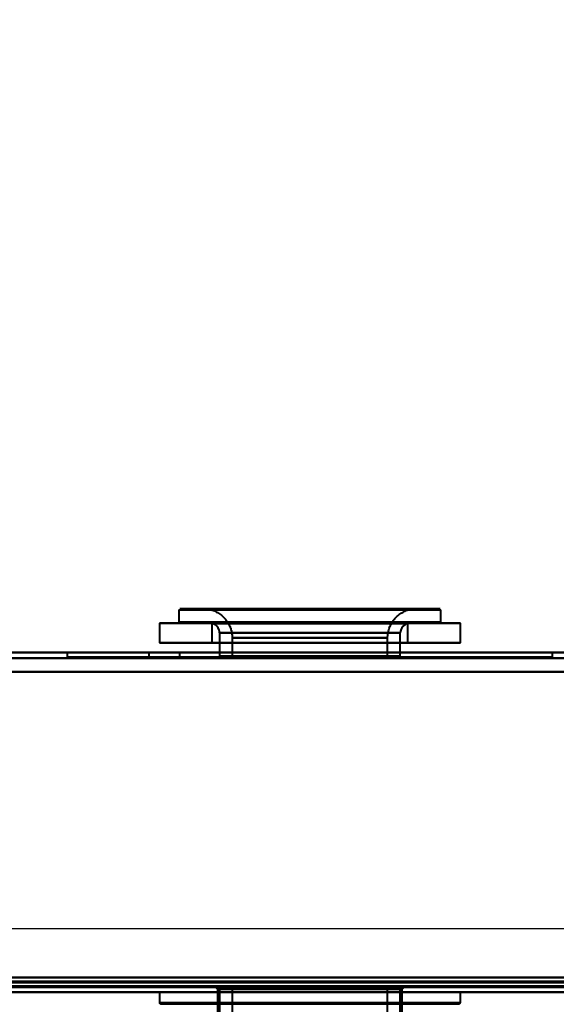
# Model space of a CAD drawing. Header units: millimetres. Extents: x -1321 to 1388, y -120 to 1267.
# Tile 19 of 88: x -357 to -302, y 127 to 229. Entities that reach past the tile are written whole.
import ezdxf

# ---------------------------------------------------------------- set-up
doc = ezdxf.new("R2010")
doc.units = ezdxf.units.MM
for name, color, linetype, lineweight in [('A-ANNO-DIMS', 211, 'Continuous', 30), ('A-ANNO-DIMS-20', 211, 'Continuous', 30), ('G-IMPT', 8, 'Continuous', 40)]:
    doc.layers.add(name, color=color, linetype=linetype, lineweight=lineweight)
doc.styles.add('Arial_1', font='arial.ttf', dxfattribs={"height": 60})
doc.dimstyles.new('Linéaire', dxfattribs={"dimscale": 304.8, "dimtxt": 61.215564, "dimasz": 0.131234, "dimexe": 0.131234, "dimexo": 0.131234, "dimgap": 0.131234, "dimtad": 1, "dimdec": 0, "dimzin": 0, "dimdsep": 46, "dimtxsty": 'Arial_1', "dimblk1": 'OBLIQUE', "dimblk2": 'OBLIQUE', "dimsah": 1, "dimcen": 0.09, "dimazin": 0, "dimtfac": 1, "dimtdec": 4, "dimtix": 1, "dimtmove": 0, "dimatfit": 3, "dimfxl": 1, "dimtvp": 1, "dimtfill": 1, "dimtolj": 1, "dimtzin": 0, "dimarcsym": 2})

# ---------------------------------------------------------------- blocks, each defined once
blk = doc.blocks.new('NEXA 1500 CALQUES_dwg-769064-Droite')
at = {"layer": 'G-IMPT'}
for p, q in [((-341, 167.77), (-341, 166.47)), ((-341, 167.77), (-322.33, 167.77)), ((-341, 167.77), (-332.67, 167.77)), ((-322.37, 167.87), (-340.9, 167.87)), ((-338.5, 167.87), (-323.29, 167.87)), ((-323.29, 167.87), (-338.5, 167.87)), ((-332.67, 167.77), (-314, 167.77)), ((-314.1, 167.87), (-332.63, 167.87)), ((-331.71, 167.87), (-316.5, 167.87)), ((-316.5, 167.87), (-331.71, 167.87)), ((-322.33, 167.77), (-314, 167.77)), ((-314, 166.47), (-314, 167.77)), ((-332.67, 166.47), (-341, 166.47)), ((-322.33, 166.47), (-341, 166.47)), ((-314, 166.47), (-332.67, 166.47)), ((-314, 166.47), (-322.33, 166.47)), ((-343, 166.37), (-343, 164.37)), ((-321.56, 166.37), (-343, 166.37)), ((-343, 166.37), (-321.56, 166.37)), ((-343, 166.37), (-333.44, 166.37)), ((-340.9, 166.37), (-322.37, 166.37)), ((-337.6, 166.35), (-337.6, 164.37)), ((-323.63, 166.35), (-337.6, 166.35)), ((-337.6, 166.35), (-323.63, 166.35)), ((-312, 166.37), (-333.44, 166.37)), ((-333.44, 166.37), (-312, 166.37)), ((-332.63, 166.37), (-314.1, 166.37)), ((-317.4, 166.35), (-331.37, 166.35)), ((-331.37, 166.35), (-317.4, 166.35)), ((-321.56, 166.37), (-312, 166.37)), ((-317.4, 164.37), (-317.4, 166.35)), ((-312, 164.37), (-312, 166.37)), ((-333.44, 164.37), (-343, 164.37)), ((-321.56, 164.37), (-343, 164.37)), ((-343, 164.37), (-321.56, 164.37)), ((-323.63, 164.37), (-337.6, 164.37)), ((-337.6, 164.37), (-323.63, 164.37)), ((-336.8, 165.37), (-336.8, 162.97)), ((-323.94, 165.37), (-336.8, 165.37)), ((-336.8, 165.37), (-323.94, 165.37)), ((-335.5, 164.87), (-335.5, 162.87)), ((-335.5, 164.87), (-324.44, 164.87)), ((-324.44, 164.87), (-335.5, 164.87)), ((-312, 164.37), (-333.44, 164.37)), ((-333.44, 164.37), (-312, 164.37)), ((-317.4, 164.37), (-331.37, 164.37)), ((-331.37, 164.37), (-317.4, 164.37)), ((-318.2, 165.37), (-331.06, 165.37)), ((-331.06, 165.37), (-318.2, 165.37)), ((-330.56, 164.87), (-319.5, 164.87)), ((-319.5, 164.87), (-330.56, 164.87)), ((-312, 164.37), (-321.56, 164.37)), ((-319.5, 162.87), (-319.5, 164.87)), ((-318.2, 162.97), (-318.2, 165.37)), ((381.4, 163.37), (-416.4, 163.37)), ((-352.5, 163.37), (-352.5, 162.87)), ((-352.5, 163.37), (-327.5, 163.37)), ((-327.5, 163.37), (-352.5, 163.37)), ((-302.5, 163.37), (-352.5, 163.37)), ((-344.1, 163.37), (-344.1, 162.87)), ((-342.5, 163.37), (-344.1, 163.37)), ((-340.9, 163.37), (-344.1, 163.37)), ((-344.1, 163.37), (-342.5, 163.37)), ((-340.9, 163.37), (-342.5, 163.37)), ((-342.5, 163.37), (-340.9, 163.37)), ((-340.9, 162.87), (-340.9, 163.37)), ((-327.5, 163.37), (-302.5, 163.37)), ((-302.5, 163.37), (-327.5, 163.37)), ((-302.5, 162.87), (-302.5, 163.37)), ((-352.5, 162.87), (-302.5, 162.87)), ((-352.5, 162.87), (-302.5, 162.87)), ((-302.5, 162.87), (-352.5, 162.87)), ((-302.5, 162.87), (-352.5, 162.87)), ((-340.9, 162.87), (-344.1, 162.87)), ((-340.9, 162.87), (-344.1, 162.87)), ((-344.1, 162.87), (-340.9, 162.87)), ((-344.1, 162.87), (-340.9, 162.87)), ((-323.94, 162.97), (-336.8, 162.97)), ((-336.8, 162.87), (-318.2, 162.87)), ((-336.8, 162.87), (-318.2, 162.87)), ((-335.5, 162.87), (-324.44, 162.87)), ((-335.5, 162.87), (-330.56, 162.87)), ((-319.5, 162.87), (-335.5, 162.87)), ((-319.5, 162.87), (-335.5, 162.87)), ((-318.2, 162.97), (-331.06, 162.97)), ((-330.56, 162.87), (-319.5, 162.87)), ((-416.4, 128.87), (416.4, 128.87)), ((-337.22, 128.87), (-337, 128.66)), ((-320.69, 128.87), (-337.22, 128.87)), ((-334.31, 128.87), (-337.22, 128.87)), ((-337.22, 128.87), (-317.78, 128.87)), ((-337.22, 128.87), (-317.78, 128.87)), ((-336.8, 128.87), (-336.8, 92.97)), ((-336.8, 128.87), (-323.94, 128.87)), ((-336.8, 128.87), (-331.06, 128.87)), ((-318.2, 128.87), (-336.8, 128.87)), ((-318.2, 128.87), (-336.8, 128.87)), ((-335.5, 128.87), (-335.5, 92.97)), ((-335.5, 128.87), (-319.5, 128.87)), ((-335.5, 128.87), (-319.5, 128.87)), ((-330.56, 128.87), (-335.5, 128.87)), ((-324.44, 128.87), (-335.5, 128.87)), ((-317.78, 128.87), (-334.31, 128.87)), ((-331.06, 128.87), (-318.2, 128.87)), ((-319.5, 128.87), (-330.56, 128.87)), ((-317.78, 128.87), (-320.69, 128.87)), ((-319.5, 92.97), (-319.5, 128.87)), ((-318.2, 92.97), (-318.2, 128.87)), ((-318, 128.66), (-317.78, 128.87)), ((400.5, 128.37), (-417.5, 128.37)), ((400.5, 128.37), (-417.5, 128.37)), ((-416.9, 128.37), (416.9, 128.37)), ((-416.9, 128.37), (381.9, 128.37)), ((-343, 128.37), (-343, 127.26)), ((-327.5, 128.37), (-343, 128.37)), ((-343, 128.37), (-327.5, 128.37)), ((-338.36, 128.37), (-312, 128.37)), ((-337, 128.66), (-337, 116.66)), ((-337, 128.66), (-334.16, 128.66)), ((-337, 128.66), (-320.84, 128.66)), ((-320.84, 128.66), (-337, 128.66)), ((-334.16, 128.66), (-337, 128.66)), ((-334.16, 128.66), (-318, 128.66)), ((-318, 128.66), (-334.16, 128.66)), ((-312, 128.37), (-327.5, 128.37)), ((-327.5, 128.37), (-316.64, 128.37)), ((-320.84, 128.66), (-318, 128.66)), ((-318, 128.66), (-320.84, 128.66)), ((-318, 116.66), (-318, 128.66)), ((-312, 127.26), (-312, 128.37)), ((-316.64, 127.26), (-343, 127.26)), ((-342.9, 127.16), (-316.71, 127.16)), ((-341.03, 127.16), (-341.35, 127.16)), ((-312, 127.26), (-338.36, 127.26)), ((-338.29, 127.16), (-312.1, 127.16)), ((-337, 127.16), (-337.78, 127.16)), ((-330.75, 127.16), (-331.81, 127.16)), ((-323.19, 127.16), (-324.25, 127.16)), ((-317.22, 127.16), (-318, 127.16)), ((-313.65, 127.16), (-313.97, 127.16))]:
    blk.add_line(p, q, dxfattribs=at)
at = {"layer": 'G-IMPT', "flags": 128}
for points in [[(-338.5, 167.87), (-338.38, 167.87), (-338.26, 167.86), (-338.14, 167.85), (-338.02, 167.83), (-337.9, 167.81), (-337.79, 167.79), (-337.67, 167.76), (-337.56, 167.72), (-337.44, 167.68), (-337.33, 167.64), (-337.22, 167.59), (-337.11, 167.53), (-337.01, 167.48), (-336.91, 167.41), (-336.81, 167.35), (-336.71, 167.28), (-336.61, 167.21), (-336.52, 167.13), (-336.43, 167.05), (-336.35, 166.96), (-336.27, 166.87), (-336.19, 166.78), (-336.11, 166.69), (-336.04, 166.59), (-335.98, 166.49), (-335.91, 166.39), (-335.85, 166.29), (-335.8, 166.18), (-335.75, 166.07), (-335.7, 165.96), (-335.66, 165.85), (-335.63, 165.73), (-335.59, 165.62), (-335.57, 165.5), (-335.54, 165.38), (-335.53, 165.26), (-335.51, 165.14), (-335.5, 165.02), (-335.5, 164.9), (-335.5, 164.87)], [(-319.5, 164.87), (-319.5, 164.99), (-319.49, 165.11), (-319.48, 165.23), (-319.46, 165.35), (-319.44, 165.47), (-319.41, 165.59), (-319.38, 165.7), (-319.35, 165.82), (-319.31, 165.93), (-319.26, 166.04), (-319.21, 166.15), (-319.16, 166.26), (-319.1, 166.36), (-319.04, 166.47), (-318.98, 166.57), (-318.91, 166.66), (-318.83, 166.76), (-318.76, 166.85), (-318.67, 166.94), (-318.59, 167.02), (-318.5, 167.11), (-318.41, 167.18), (-318.32, 167.26), (-318.22, 167.33), (-318.12, 167.4), (-318.02, 167.46), (-317.91, 167.52), (-317.81, 167.57), (-317.7, 167.62), (-317.59, 167.67), (-317.47, 167.71), (-317.36, 167.75), (-317.24, 167.78), (-317.13, 167.81), (-317.01, 167.83), (-316.89, 167.85), (-316.77, 167.86), (-316.65, 167.87), (-316.53, 167.87), (-316.5, 167.87)], [(-336.8, 165.37), (-336.81, 165.53), (-336.84, 165.66), (-336.95, 165.9), (-337.08, 166.07), (-337.2, 166.17), (-337.4, 166.29), (-337.6, 166.35)], [(-317.4, 166.35), (-317.56, 166.31), (-317.69, 166.24), (-317.91, 166.07), (-318.04, 165.91), (-318.11, 165.78), (-318.18, 165.56), (-318.2, 165.37)], [(-416.4, 163.37), (-216.95, 163.37), (-17.5, 163.37), (181.95, 163.37), (381.4, 163.37)], [(381.4, 163.37), (181.95, 163.37), (-17.5, 163.37), (-216.95, 163.37), (-416.4, 163.37)], [(-416.4, 163.37), (-216.95, 163.37), (-17.5, 163.37), (181.95, 163.37), (381.4, 163.37)], [(381.4, 163.37), (181.95, 163.37), (-17.5, 163.37), (-216.95, 163.37), (-416.4, 163.37)], [(-416.4, 162.77), (-216.95, 162.77), (-17.5, 162.77), (181.95, 162.77), (381.4, 162.77)], [(381.4, 162.77), (181.95, 162.77), (-17.5, 162.77), (-216.95, 162.77), (-416.4, 162.77)], [(381.4, 162.77), (181.95, 162.77), (-17.5, 162.77), (-216.95, 162.77), (-416.4, 162.77)], [(-416.4, 162.77), (-216.95, 162.77), (-17.5, 162.77), (181.95, 162.77), (381.4, 162.77)], [(381.4, 161.37), (181.95, 161.37), (-17.5, 161.37), (-216.95, 161.37), (-416.4, 161.37)], [(381.9, 161.37), (182.32, 161.37), (-17.25, 161.37), (-216.83, 161.37), (-416.4, 161.37)], [(381.4, 161.37), (181.95, 161.37), (-17.5, 161.37), (-216.95, 161.37), (-416.4, 161.37)], [(-416.4, 161.37), (-216.83, 161.37), (-17.25, 161.37), (182.32, 161.37), (381.9, 161.37)], [(-416.4, 161.37), (-216.95, 161.37), (-17.5, 161.37), (181.95, 161.37), (381.4, 161.37)], [(381.9, 161.37), (182.32, 161.37), (-17.25, 161.37), (-216.83, 161.37), (-416.4, 161.37)], [(-416.4, 161.37), (-216.83, 161.37), (-17.25, 161.37), (182.32, 161.37), (381.9, 161.37)], [(-416.4, 161.37), (-216.95, 161.37), (-17.5, 161.37), (181.95, 161.37), (381.4, 161.37)], [(-416.4, 129.87), (-216.95, 129.87), (-17.5, 129.87), (181.95, 129.87), (381.4, 129.87)], [(381.4, 129.87), (181.95, 129.87), (-17.5, 129.87), (-216.95, 129.87), (-416.4, 129.87)], [(-416.4, 129.87), (-216.95, 129.87), (-17.5, 129.87), (181.95, 129.87), (381.4, 129.87)], [(381.4, 129.87), (181.95, 129.87), (-17.5, 129.87), (-216.95, 129.87), (-416.4, 129.87)], [(381.4, 129.87), (181.95, 129.87), (-17.5, 129.87), (-216.95, 129.87), (-416.4, 129.87)], [(-416.4, 129.87), (-216.95, 129.87), (-17.5, 129.87), (181.95, 129.87), (381.4, 129.87)], [(-416.4, 129.87), (-216.95, 129.87), (-17.5, 129.87), (181.95, 129.87), (381.4, 129.87)], [(381.4, 129.87), (181.95, 129.87), (-17.5, 129.87), (-216.95, 129.87), (-416.4, 129.87)], [(416.9, 128.97), (208.45, 128.97), (0, 128.97), (-208.45, 128.97), (-416.9, 128.97)], [(-416.9, 128.97), (-208.45, 128.97), (0, 128.97), (208.45, 128.97), (416.9, 128.97)], [(-416.9, 128.97), (-208.45, 128.97), (0, 128.97), (208.45, 128.97), (416.9, 128.97)], [(416.9, 128.97), (208.45, 128.97), (0, 128.97), (-208.45, 128.97), (-416.9, 128.97)], [(-416.9, 128.97), (-208.45, 128.97), (0, 128.97), (208.45, 128.97), (416.9, 128.97)], [(416.9, 128.97), (208.45, 128.97), (0, 128.97), (-208.45, 128.97), (-416.9, 128.97)], [(-416.9, 128.97), (-217.2, 128.97), (-17.5, 128.97), (182.2, 128.97), (381.9, 128.97)], [(381.9, 128.97), (182.2, 128.97), (-17.5, 128.97), (-217.2, 128.97), (-416.9, 128.97)], [(-416.9, 128.97), (-217.2, 128.97), (-17.5, 128.97), (182.2, 128.97), (381.9, 128.97)], [(381.9, 128.97), (182.2, 128.97), (-17.5, 128.97), (-217.2, 128.97), (-416.9, 128.97)], [(-416.9, 128.97), (-217.2, 128.97), (-17.5, 128.97), (182.2, 128.97), (381.9, 128.97)], [(381.9, 128.97), (182.2, 128.97), (-17.5, 128.97), (-217.2, 128.97), (-416.9, 128.97)], [(416.9, 128.87), (208.45, 128.87), (0, 128.87), (-208.45, 128.87), (-416.9, 128.87)], [(-416.9, 128.87), (-208.45, 128.87), (0, 128.87), (208.45, 128.87), (416.9, 128.87)], [(381.9, 128.87), (182.2, 128.87), (-17.5, 128.87), (-217.2, 128.87), (-416.9, 128.87)], [(-416.9, 128.87), (-217.2, 128.87), (-17.5, 128.87), (182.2, 128.87), (381.9, 128.87)], [(381.5, 128.87), (182, 128.87), (-17.5, 128.87), (-217, 128.87), (-416.5, 128.87)], [(-416.5, 128.87), (-217, 128.87), (-17.5, 128.87), (182, 128.87), (381.5, 128.87)], [(381.5, 128.87), (182, 128.87), (-17.5, 128.87), (-217, 128.87), (-416.5, 128.87)], [(-416.5, 128.87), (-217, 128.87), (-17.5, 128.87), (182, 128.87), (381.5, 128.87)], [(-416.4, 129.47), (-208.2, 129.47), (0, 129.47), (208.2, 129.47), (416.4, 129.47)], [(416.4, 129.47), (208.2, 129.47), (0, 129.47), (-208.2, 129.47), (-416.4, 129.47)], [(-416.4, 129.47), (-216.83, 129.47), (-17.25, 129.47), (182.32, 129.47), (381.9, 129.47)], [(381.9, 129.47), (182.32, 129.47), (-17.25, 129.47), (-216.83, 129.47), (-416.4, 129.47)], [(381.9, 129.47), (182.32, 129.47), (-17.25, 129.47), (-216.83, 129.47), (-416.4, 129.47)], [(-416.4, 129.47), (-216.83, 129.47), (-17.25, 129.47), (182.32, 129.47), (381.9, 129.47)], [(-416.4, 129.37), (-208.2, 129.37), (0, 129.37), (208.2, 129.37), (416.4, 129.37)], [(416.4, 129.37), (208.2, 129.37), (0, 129.37), (-208.2, 129.37), (-416.4, 129.37)], [(416.4, 129.37), (208.2, 129.37), (0, 129.37), (-208.2, 129.37), (-416.4, 129.37)], [(-416.4, 129.37), (-208.2, 129.37), (0, 129.37), (208.2, 129.37), (416.4, 129.37)], [(-416.4, 129.37), (-208.2, 129.37), (0, 129.37), (208.2, 129.37), (416.4, 129.37)], [(416.4, 129.37), (208.2, 129.37), (0, 129.37), (-208.2, 129.37), (-416.4, 129.37)], [(416.4, 128.87), (208.2, 128.87), (0, 128.87), (-208.2, 128.87), (-416.4, 128.87)], [(-416.4, 128.87), (-208.2, 128.87), (0, 128.87), (208.2, 128.87), (416.4, 128.87)], [(416.4, 128.87), (208.2, 128.87), (0, 128.87), (-208.2, 128.87), (-416.4, 128.87)], [(-416.4, 128.87), (-208.2, 128.87), (0, 128.87), (208.2, 128.87), (416.4, 128.87)], [(-416.4, 128.87), (-208.2, 128.87), (0, 128.87), (208.2, 128.87), (416.4, 128.87)], [(416.4, 128.87), (208.2, 128.87), (0, 128.87), (-208.2, 128.87), (-416.4, 128.87)], [(-416.4, 128.87), (-208.2, 128.87), (0, 128.87), (208.2, 128.87), (416.4, 128.87)], [(416.4, 128.87), (208.2, 128.87), (0, 128.87), (-208.2, 128.87), (-416.4, 128.87)], [(-416.4, 128.87), (-208.2, 128.87), (0, 128.87), (208.2, 128.87), (416.4, 128.87)], [(416.4, 128.87), (208.2, 128.87), (0, 128.87), (-208.2, 128.87), (-416.4, 128.87)], [(416.4, 128.87), (208.2, 128.87), (0, 128.87), (-208.2, 128.87), (-416.4, 128.87)], [(-416.4, 128.87), (-208.2, 128.87), (0, 128.87), (208.2, 128.87), (416.4, 128.87)], [(416.9, 128.37), (208.45, 128.37), (0, 128.37), (-208.45, 128.37), (-416.9, 128.37)], [(400.5, 128.37), (196.15, 128.37), (-8.2, 128.37), (-212.55, 128.37), (-416.9, 128.37)], [(-416.9, 128.37), (-208.45, 128.37), (0, 128.37), (208.45, 128.37), (416.9, 128.37)], [(-416.9, 128.37), (-208.45, 128.37), (0, 128.37), (208.45, 128.37), (416.9, 128.37)], [(-416.9, 128.37), (-212.55, 128.37), (-8.2, 128.37), (196.15, 128.37), (400.5, 128.37)], [(416.9, 128.37), (208.45, 128.37), (0, 128.37), (-208.45, 128.37), (-416.9, 128.37)], [(381.9, 128.37), (182.2, 128.37), (-17.5, 128.37), (-217.2, 128.37), (-416.9, 128.37)], [(-416.9, 128.37), (-212.55, 128.37), (-8.2, 128.37), (196.15, 128.37), (400.5, 128.37)], [(-416.9, 128.37), (-212.55, 128.37), (-8.2, 128.37), (196.15, 128.37), (400.5, 128.37)], [(-416.9, 128.37), (-217.2, 128.37), (-17.5, 128.37), (182.2, 128.37), (381.9, 128.37)], [(400.5, 128.37), (196.15, 128.37), (-8.2, 128.37), (-212.55, 128.37), (-416.9, 128.37)], [(400.5, 128.37), (196.15, 128.37), (-8.2, 128.37), (-212.55, 128.37), (-416.9, 128.37)], [(400.5, 128.37), (196.15, 128.37), (-8.2, 128.37), (-212.55, 128.37), (-416.9, 128.37)], [(-416.9, 128.37), (-217.2, 128.37), (-17.5, 128.37), (182.2, 128.37), (381.9, 128.37)], [(-416.9, 128.37), (-212.55, 128.37), (-8.2, 128.37), (196.15, 128.37), (400.5, 128.37)], [(381.9, 128.37), (182.2, 128.37), (-17.5, 128.37), (-217.2, 128.37), (-416.9, 128.37)], [(381.9, 128.37), (182.2, 128.37), (-17.5, 128.37), (-217.2, 128.37), (-416.9, 128.37)], [(-416.9, 128.37), (-217.2, 128.37), (-17.5, 128.37), (182.2, 128.37), (381.9, 128.37)], [(381.9, 128.37), (182.2, 128.37), (-17.5, 128.37), (-217.2, 128.37), (-416.9, 128.37)], [(-416.9, 128.37), (-217.2, 128.37), (-17.5, 128.37), (182.2, 128.37), (381.9, 128.37)], [(381.9, 128.37), (183.8, 128.37), (-14.3, 128.37), (-212.4, 128.37), (-410.5, 128.37)], [(-410.5, 128.37), (-212.4, 128.37), (-14.3, 128.37), (183.8, 128.37), (381.9, 128.37)], [(381.9, 128.37), (183.8, 128.37), (-14.3, 128.37), (-212.4, 128.37), (-410.5, 128.37)], [(-410.5, 128.37), (-212.4, 128.37), (-14.3, 128.37), (183.8, 128.37), (381.9, 128.37)], [(381.9, 128.37), (183.8, 128.37), (-14.3, 128.37), (-212.4, 128.37), (-410.5, 128.37)], [(-410.5, 128.37), (-212.4, 128.37), (-14.3, 128.37), (183.8, 128.37), (381.9, 128.37)], [(-410.5, 128.37), (-212.4, 128.37), (-14.3, 128.37), (183.8, 128.37), (381.9, 128.37)], [(381.9, 128.37), (183.8, 128.37), (-14.3, 128.37), (-212.4, 128.37), (-410.5, 128.37)], [(-341.31, 127.16), (-340.42, 127.16), (-339.54, 127.16), (-338.66, 127.16), (-337.78, 127.16)], [(-331.81, 127.16), (-334.11, 127.16), (-336.42, 127.16), (-338.72, 127.16), (-341.03, 127.16)], [(-337, 127.16), (-333.81, 127.16), (-330.63, 127.16), (-327.44, 127.16), (-324.25, 127.16)], [(-318, 127.16), (-321.19, 127.16), (-324.37, 127.16), (-327.56, 127.16), (-330.75, 127.16)], [(-323.19, 127.16), (-320.89, 127.16), (-318.58, 127.16), (-316.28, 127.16), (-313.97, 127.16)], [(-313.69, 127.16), (-314.58, 127.16), (-315.46, 127.16), (-316.34, 127.16), (-317.22, 127.16)]]:
    blk.add_lwpolyline(points, dxfattribs=at)
at = {"layer": 'G-IMPT'}
for points in [[(-338.33, 127.21), (-339.77, 127.21), (-342.1, 127.22), (-343.38, 127.23), (-342.24, 127.24), (-338.85, 127.26), (-333.71, 127.24), (-327.64, 127.23), (-321.56, 127.22), (-318.12, 127.21), (-316.67, 127.21)], [(-316.67, 127.21), (-318.12, 127.2), (-321.57, 127.19), (-327.65, 127.18), (-333.69, 127.17), (-338.77, 127.15), (-342.16, 127.17), (-342.94, 127.18), (-342.92, 127.18)], [(-342.92, 127.18), (-342.91, 127.18), (-342.08, 127.19), (-339.77, 127.2), (-338.33, 127.21)], [(-316.67, 127.21), (-315.23, 127.21), (-312.9, 127.22), (-311.62, 127.23), (-312.76, 127.24), (-316.15, 127.26), (-321.29, 127.24), (-327.36, 127.23), (-333.44, 127.22), (-336.88, 127.21), (-338.33, 127.21)], [(-338.33, 127.21), (-336.88, 127.2), (-333.43, 127.19), (-327.35, 127.18), (-321.31, 127.17), (-316.23, 127.15), (-312.84, 127.17), (-312.06, 127.18), (-312.08, 127.18)], [(-312.08, 127.18), (-312.09, 127.18), (-312.92, 127.19), (-315.23, 127.2), (-316.67, 127.21)]]:
    blk.add_open_spline(points, degree=3, dxfattribs=at)
blk = doc.blocks.new('DIMBLOCK1-Droite')
at = {"layer": 'A-ANNO-DIMS-20'}
for p, q in [((-455, 134.91), (-455, 174.91)), ((0, 134.91), (0, 174.91)), ((-455, 134.91), (0, 134.91)), ((-455, 134.91), (-455, 123.2)), ((0, 134.91), (0, 123.2))]:
    blk.add_line(p, q, dxfattribs=at)
at = {"layer": 'A-ANNO-DIMS-20', "lineweight": 50}
for p, q in [((-455, 134.91), (-435, 154.91)), ((0, 134.91), (20, 154.91)), ((-455, 134.91), (-475, 114.91)), ((0, 134.91), (-20, 114.91))]:
    blk.add_line(p, q, dxfattribs=at)
at = {"layer": 'A-ANNO-DIMS-20', "color": 0, "insert": (-296.72, 252.81), "char_height": 60, "width": 166.1296, "attachment_point": 1, "line_spacing_factor": 0.941778, "style": 'Arial_1', "bg_fill": 3, "box_fill_scale": 1.25, "bg_fill_color": 256, "bg_fill_true_color": 13158600, "bg_fill_transparency": 0}
blk.add_mtext('455', dxfattribs=at)
blk = doc.blocks.new('_Oblique')
at = {"color": 0, "linetype": 'ByBlock', "lineweight": -2}
blk.add_line((-0.5, -0.5), (0.5, 0.5), dxfattribs=at)

msp = doc.modelspace()

# ---------------------------------------------------------------- block references
at = {"layer": 'G-IMPT'}
msp.add_blockref('NEXA 1500 CALQUES_dwg-769064-Droite', (0, 0), dxfattribs=at)

# ---------------------------------------------------------------- next in the draw order: dimensions: what is measured, and where the dimension line sits
at = {"layer": 'A-ANNO-DIMS'}
dim = msp.add_linear_dim(base=(0, 134.91), p1=(-455, 163.2), p2=(0, 163.2), dimstyle='Linéaire', override={"dimpost": '<>', "dimfxl": 455}, dxfattribs=at)
dim.commit()
dim.dimension.update_dxf_attribs({"geometry": 'DIMBLOCK1-Droite', "text_midpoint": (-227.5, 205.42)})

# ---------------------------------------------------------------- next in the draw order: linework, layer by layer
at = {"color": 94, "lineweight": 30}
for p, q in [((592.1, 128.37), (-627.1, 128.37)), ((-627.1, 128.37), (592.1, 128.37))]:
    msp.add_line(p, q, dxfattribs=at)

doc.saveas('drawing.dxf')
